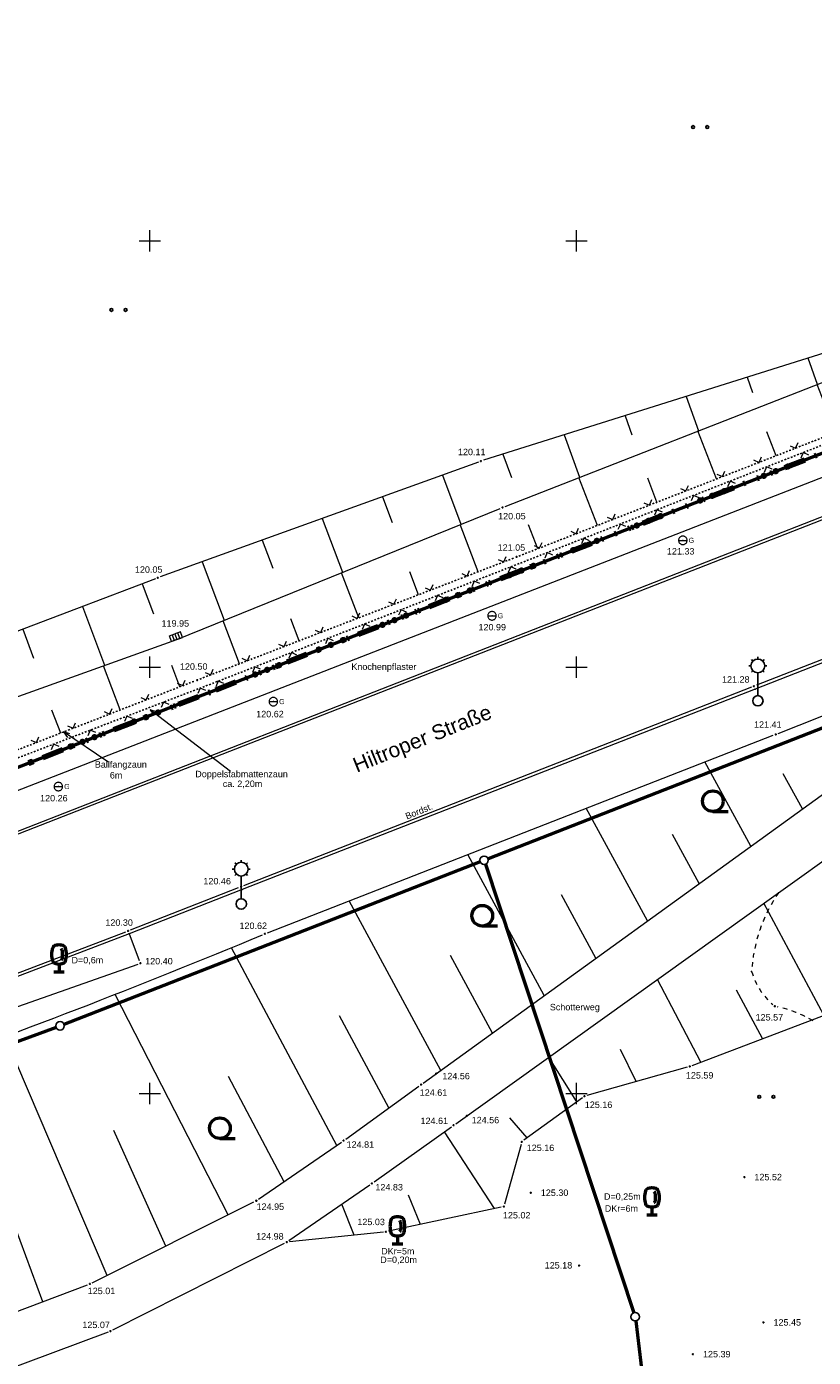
# Model space of a CAD drawing. Header units: metres. Extents: x 32377355 to 32378041, y 5707167 to 5708004.
# Tile 61 of 80: x 32377743 to 32377789, y 5707485 to 5707563. Entities that reach past the tile are written whole.
import ezdxf

# ---------------------------------------------------------------- set-up
doc = ezdxf.new("R2010")
doc.units = ezdxf.units.M
doc.header["$LTSCALE"] = 0.25
for name, pattern in [('LF1', [0]), ('LF1600.2012', [16, 5, -2.5, 0, -3, 0, -3, 0, -0.1, 0, -2.4]), ('LF2', [2.2, 1.1, -1.1]), ('LF33', [9.2, 0.1, 0, 9.1])]:
    doc.linetypes.add(name, pattern=pattern)
doc.layers.get('0').update_dxf_attribs({"color": 1, "linetype": 'CONTINUOUS'})
for name, color, linetype, lineweight in [('Bäume Nord', 7, 'CONTINUOUS', 18), ('Ebene 71', 71, 'CONTINUOUS', 0), ('Ebene 9082', 7, 'CONTINUOUS', 18), ('Flurstücke_ Grenzpunkte', 51, 'CONTINUOUS', 25), ('Lagebezeichnungen', 9, 'CONTINUOUS', 25), ('Neues Aufmaß Nord', 123, 'CONTINUOUS', 0), ('Neues Aufmaß Süd', 122, 'CONTINUOUS', 0), ('Text zu Ebene 9082', 66, 'CONTINUOUS', 0), ('Text zu Ebene 9083', 67, 'CONTINUOUS', 0)]:
    doc.layers.add(name, color=color, linetype=linetype, lineweight=lineweight)
doc.styles.add('Arial', font='Arial.ttf')
doc.styles.add('F 10 - Arial_ fett_ 10 pt', font='Arial.ttf')
doc.styles.add('Schrift rechtsgenei', font='Arial.ttf')

# ---------------------------------------------------------------- blocks, each defined once
blk = doc.blocks.new('*X7')
at = {"color": 7, "linetype": 'LF1', "lineweight": 18}
for p, q in [((32377804.151723, 5707544.208003), (32377803.051723, 5707547.039002)), ((32377797.170985, 5707541.48312), (32377796.075578, 5707544.308915)), ((32377800.660795, 5707542.845343), (32377800.1125, 5707544.25976)), ((32377790.191367, 5707538.758673), (32377789.098315, 5707541.578393)), ((32377793.681178, 5707540.120895), (32377793.13406, 5707541.532275)), ((32377783.211335, 5707536.034063), (32377782.121435, 5707538.848017)), ((32377786.701145, 5707537.396287), (32377786.155607, 5707538.804785)), ((32377776.23171, 5707533.309615), (32377775.144168, 5707536.117492)), ((32377779.721523, 5707534.67184), (32377779.177163, 5707536.077297)), ((32377769.247028, 5707530.593625), (32377768.18029, 5707533.356278)), ((32377772.740353, 5707531.946787), (32377772.19862, 5707533.349772)), ((32377762.256475, 5707527.897417), (32377761.236555, 5707530.53882)), ((32377765.75175, 5707529.245523), (32377765.230085, 5707530.596535)), ((32377755.26324, 5707525.200178), (32377754.294628, 5707527.722098)), ((32377758.760105, 5707526.548892), (32377758.262788, 5707527.839653)), ((32377748.275288, 5707522.491047), (32377747.28435, 5707525.081505)), ((32377751.769012, 5707523.849337), (32377751.28966, 5707525.097395)), ((32377741.289125, 5707519.774965), (32377740.23191, 5707522.553415)), ((32377744.78086, 5707521.132482), (32377744.269972, 5707522.475142)), ((32377734.2978, 5707517.056877), (32377733.18448, 5707520.025807)), ((32377737.793855, 5707518.416075), (32377737.250718, 5707519.853063)), ((32377727.180753, 5707514.67043), (32377726.191053, 5707517.360662)), ((32377730.742733, 5707515.85329), (32377730.21529, 5707517.273277)), ((32377720.059028, 5707512.305457), (32377719.196523, 5707514.695097)), ((32377723.619103, 5707513.487682), (32377723.156743, 5707514.757895)), ((32377716.499518, 5707511.123417), (32377716.09889, 5707512.242677)), ((32377712.926133, 5707509.936773), (32377712.213723, 5707512.034002))]:
    blk.add_line(p, q, dxfattribs=at)
blk = doc.blocks.new('*X8')
at = {"color": 7, "linetype": 'LF1', "lineweight": 18}
for p, q in [((32377799.294048, 5707546.51561, 120.053), (32377799.428963, 5707546.09483, 120.077)), ((32377795.713805, 5707545.38535, 120.059), (32377796.08349, 5707544.312013, 120.096)), ((32377792.141205, 5707544.257502, 120.066), (32377792.369897, 5707543.602855, 120.078)), ((32377788.569047, 5707543.129795, 120.073), (32377789.113458, 5707541.584317, 120.083)), ((32377784.99797, 5707542.002427, 120.079), (32377785.31264, 5707541.111228, 120.078)), ((32377781.423525, 5707540.874, 120.086), (32377782.14441, 5707538.85701, 120.071)), ((32377777.849805, 5707539.745798, 120.092), (32377778.255247, 5707538.619735, 120.078)), ((32377774.274785, 5707538.617188, 120.099), (32377775.177988, 5707536.130727, 120.058)), ((32377770.696008, 5707537.48739, 120.106), (32377771.19711, 5707536.12816, 120.079)), ((32377767.154548, 5707536.266443, 120.101), (32377768.226715, 5707533.375115, 120.037)), ((32377763.632515, 5707534.993735, 120.091), (32377764.196245, 5707533.4811, 120.055)), ((32377760.110938, 5707533.72119, 120.081), (32377761.29301, 5707530.561727, 120.001)), ((32377756.58968, 5707532.448762, 120.071), (32377757.207775, 5707530.80184, 120.027)), ((32377753.07006, 5707531.176927, 120.061), (32377754.357145, 5707527.747462, 119.964)), ((32377749.555015, 5707529.888763, 120.054), (32377750.216913, 5707528.129387, 119.998)), ((32377746.057057, 5707528.556135, 120.057), (32377747.356855, 5707525.107495, 119.902)), ((32377742.560128, 5707527.2239, 120.06), (32377743.196963, 5707525.534242, 119.961)), ((32377739.063198, 5707525.891668, 120.063), (32377740.310738, 5707522.581675, 119.823)), ((32377735.566268, 5707524.559433, 120.066), (32377736.176975, 5707522.939097, 119.925)), ((32377732.067928, 5707523.22666, 120.07), (32377733.265945, 5707520.056327, 119.743)), ((32377728.571598, 5707521.892862, 120.063), (32377729.170295, 5707520.308525, 119.873)), ((32377725.075353, 5707520.558845, 120.056), (32377726.27221, 5707517.39159, 119.62)), ((32377721.578445, 5707519.224577, 120.048), (32377722.177255, 5707517.641905, 119.804)), ((32377718.082203, 5707517.89056, 120.041), (32377719.279288, 5707514.726637, 119.497)), ((32377714.585963, 5707516.556545, 120.033), (32377715.184238, 5707514.975293, 119.735)), ((32377711.161722, 5707515.250002, 120.026), (32377712.213723, 5707512.034002, 119.373))]:
    blk.add_line(p, q, dxfattribs=at)
blk = doc.blocks.new('*X9')
at = {"color": 7, "linetype": 'LF1', "lineweight": 18}
for p, q in [((32377785.215745, 5707514.498007), (32377782.529945, 5707519.437645)), ((32377788.241408, 5707516.68734), (32377787.124313, 5707518.741867)), ((32377779.161215, 5707510.117025), (32377775.578958, 5707516.721542)), ((32377782.18728, 5707512.306648), (32377780.62153, 5707515.19338)), ((32377773.106135, 5707505.735643), (32377768.628575, 5707514.005672)), ((32377776.13515, 5707507.927403), (32377774.118643, 5707511.645185)), ((32377767.048503, 5707501.352415), (32377761.680987, 5707511.290897)), ((32377760.957445, 5707496.955537), (32377754.786508, 5707508.548877)), ((32377770.075277, 5707503.542555), (32377767.616158, 5707508.09586)), ((32377754.60123, 5707492.88292), (32377747.978735, 5707505.811485)), ((32377764.005158, 5707499.149002), (32377761.114397, 5707504.54447)), ((32377747.49472, 5707489.328205), (32377741.530955, 5707503.34901)), ((32377757.866765, 5707494.823782), (32377754.613718, 5707500.98879)), ((32377750.943308, 5707491.053207), (32377747.904225, 5707497.83017)), ((32377743.740648, 5707487.78588), (32377741.061918, 5707494.988587))]:
    blk.add_line(p, q, dxfattribs=at)
blk = doc.blocks.new('*X16')
at = {"color": 7, "linetype": 'LF1', "lineweight": 18}
for p, q in [((32377798.093722, 5707611.958003, 119.97), (32377793.870723, 5707616.080002, 119.468)), ((32377795.291625, 5707610.570245, 120.04), (32377791.944343, 5707611.081395, 119.84)), ((32377795.979043, 5707606.965548, 120.221), (32377785.24555, 5707606.265832, 119.663)), ((32377796.700105, 5707603.184415, 120.411), (32377791.50683, 5707602.627895, 120.054)), ((32377797.426085, 5707599.377497, 120.603), (32377787.52838, 5707598.102305, 119.73)), ((32377798.15638, 5707595.547962, 120.796), (32377793.43362, 5707594.893435, 120.279)), ((32377798.888235, 5707591.702642, 120.986), (32377789.877825, 5707590.4262, 119.795)), ((32377799.603445, 5707587.87515, 121.149), (32377795.321052, 5707587.229102, 120.489)), ((32377800.317945, 5707584.051458, 121.312), (32377792.195208, 5707582.74758, 119.863)), ((32377801.028158, 5707580.25071, 121.474), (32377797.192665, 5707579.57243, 120.686)), ((32377801.735418, 5707576.478292, 121.623), (32377794.538502, 5707575.026252, 119.932)), ((32377802.459162, 5707572.694235, 121.704), (32377799.151818, 5707571.957187, 120.836)), ((32377803.184875, 5707568.899885, 121.785), (32377797.14271, 5707567.436565, 120.004)), ((32377803.910935, 5707565.103717, 121.866), (32377801.174568, 5707564.382355, 120.953)), ((32377804.648782, 5707561.24593, 121.948), (32377799.713305, 5707559.944835, 120.075)), ((32377805.389605, 5707557.372577, 122.031), (32377803.186575, 5707556.80772, 121.07)), ((32377806.132123, 5707553.490368, 122.114), (32377802.251608, 5707552.547222, 120.144)), ((32377806.882493, 5707549.364932, 122.148), (32377804.907102, 5707549.15864, 121.146)), ((32377804.151723, 5707544.208003, 121.765), (32377803.051723, 5707547.039002, 120.108))]:
    blk.add_line(p, q, dxfattribs=at)
blk = doc.blocks.new('*X17')
at = {"color": 7, "linetype": 'LF1', "lineweight": 18}
for p, q in [((32377789.501608, 5707504.589202), (32377785.987285, 5707511.153467)), ((32377782.289455, 5707501.830742), (32377779.741907, 5707506.68049)), ((32377785.909375, 5707503.215267), (32377784.381343, 5707506.062083)), ((32377775.017553, 5707499.503697), (32377773.376335, 5707502.121427)), ((32377778.510505, 5707500.6954), (32377777.580908, 5707502.581192)), ((32377772.120747, 5707497.39693), (32377771.096125, 5707498.575707)), ((32377770.197863, 5707493.244892), (32377767.264158, 5707497.746885)), ((32377761.968017, 5707491.693025), (32377761.25568, 5707493.513365)), ((32377765.86774, 5707492.31983), (32377765.155328, 5707494.030988))]:
    blk.add_line(p, q, dxfattribs=at)
blk = doc.blocks.new('S112')
at = {"color": 0, "lineweight": -2}
for p, q in [((-0.4, 0.4), (0, 0)), ((0, 0), (0.4, 0.4))]:
    blk.add_line(p, q, dxfattribs=at)
blk = doc.blocks.new('S163')
at = {"lineweight": -2}
blk.add_hatch(color=0, dxfattribs=at).paths.add_polyline_path([(0, 0.031635, -1), (0, -0.031635, -1)], flags=0)
at = {"color": 0, "lineweight": -2}
blk.add_circle((0, 0), 0.031635, dxfattribs=at)
blk = doc.blocks.new('S9', base_point=(0, -0.5))
at = {"color": 0, "lineweight": -2}
for p, q in [((-0.5, -0.5), (-0.5, 0)), ((-0.5, 0), (-0.25, 0)), ((-0.25, 0), (0, 0)), ((-0.25, 0), (-0.25, -0.5)), ((0.25, 0), (0, 0)), ((0, 0), (0, -0.5)), ((0.5, 0), (0.25, 0)), ((0.25, -0.5), (0.25, 0)), ((0.5, -0.5), (0.5, 0)), ((-0.25, -0.5), (-0.5, -0.5)), ((0, -0.5), (-0.25, -0.5)), ((0, -0.5), (0.25, -0.5)), ((0.25, -0.5), (0.5, -0.5))]:
    blk.add_line(p, q, dxfattribs=at)
blk = doc.blocks.new('S61', base_point=(-0.125, 0))
at = {"color": 0, "lineweight": -2}
for p, q in [((-0.322965, 0.028465), (-0.325, 0)), ((-0.325, 0), (0.075, 0)), ((-0.325, 0), (-0.322965, -0.028465)), ((-0.3169, 0.056345), (-0.322965, 0.028465)), ((-0.306925, 0.083085), (-0.3169, 0.056345)), ((-0.29325, 0.10813), (-0.306925, 0.083085)), ((-0.27615, 0.13097), (-0.29325, 0.10813)), ((-0.25597, 0.15115), (-0.27615, 0.13097)), ((-0.23313, 0.16825), (-0.25597, 0.15115)), ((-0.208085, 0.181925), (-0.23313, 0.16825)), ((-0.181345, 0.1919), (-0.208085, 0.181925)), ((-0.153465, 0.197965), (-0.181345, 0.1919)), ((-0.125, 0.2), (-0.153465, 0.197965)), ((-0.096535, 0.197965), (-0.125, 0.2)), ((-0.068655, 0.1919), (-0.096535, 0.197965)), ((-0.041915, 0.181925), (-0.068655, 0.1919)), ((-0.01687, 0.16825), (-0.041915, 0.181925)), ((0.00597, 0.15115), (-0.01687, 0.16825)), ((0.02615, 0.13097), (0.00597, 0.15115)), ((0.04325, 0.10813), (0.02615, 0.13097)), ((0.056925, 0.083085), (0.04325, 0.10813)), ((0.0669, 0.056345), (0.056925, 0.083085)), ((0.072965, 0.028465), (0.0669, 0.056345)), ((0.075, 0), (0.072965, 0.028465)), ((0.072965, -0.028465), (0.075, 0)), ((-0.322965, -0.028465), (-0.3169, -0.056345)), ((-0.3169, -0.056345), (-0.306925, -0.083085)), ((-0.306925, -0.083085), (-0.29325, -0.10813)), ((-0.29325, -0.10813), (-0.27615, -0.13097)), ((-0.27615, -0.13097), (-0.25597, -0.15115)), ((-0.25597, -0.15115), (-0.23313, -0.16825)), ((-0.23313, -0.16825), (-0.208085, -0.181925)), ((-0.208085, -0.181925), (-0.181345, -0.1919)), ((-0.181345, -0.1919), (-0.153465, -0.197965)), ((-0.153465, -0.197965), (-0.125, -0.2)), ((-0.125, -0.2), (-0.096535, -0.197965)), ((-0.096535, -0.197965), (-0.068655, -0.1919)), ((-0.068655, -0.1919), (-0.041915, -0.181925)), ((-0.041915, -0.181925), (-0.01687, -0.16825)), ((-0.01687, -0.16825), (0.00597, -0.15115)), ((0.00597, -0.15115), (0.02615, -0.13097)), ((0.02615, -0.13097), (0.04325, -0.10813)), ((0.04325, -0.10813), (0.056925, -0.083085)), ((0.056925, -0.083085), (0.0669, -0.056345)), ((0.0669, -0.056345), (0.072965, -0.028465))]:
    blk.add_line(p, q, dxfattribs=at)
blk.add_point((-0.125, 0), dxfattribs=at)
at = {"color": 0, "lineweight": -2, "insert": (0.144375, -0.12203), "char_height": 0.24, "attachment_point": 7, "line_spacing_factor": 0.69, "style": 'Arial'}
blk.add_mtext('G', dxfattribs=at)
blk = doc.blocks.new('Gras_ Grünanlage_ -fläche_ -land')
at = {"lineweight": -2}
h = blk.add_hatch(color=0, dxfattribs=at)
h.paths.add_polyline_path([(-0.415, 0.085, -1), (-0.415, -0.085, -1)], flags=0)
h.paths.add_polyline_path([(0.415, 0.085, -1), (0.415, -0.085, -1)], flags=0)
at = {"color": 0, "lineweight": -2}
for centre in [(-0.415, 0), (0.415, 0)]:
    blk.add_circle(centre, 0.085, dxfattribs=at)
blk = doc.blocks.new('Baumbestand_ Laubholz', base_point=(0.0007, 0))
at = {"color": 0, "lineweight": -2}
blk.add_line((-0.09557, -0.40303), (0.5, -0.40303), dxfattribs=at)
blk.add_circle((-0.09557, 0), 0.40443, dxfattribs=at)
blk = doc.blocks.new('Laubbaum', base_point=(0, -0.5))
at = {"color": 0, "lineweight": -2}
for p, q in [((-0.13513, 0.47336), (-0.097725, 0.4863)), ((-0.097725, 0.4863), (-0.05912, 0.495015)), ((-0.05912, 0.495015), (-0.01979, 0.4994)), ((-0.01979, 0.4994), (0.01979, 0.4994)), ((0.01979, 0.4994), (0.05912, 0.495015)), ((0.05912, 0.495015), (0.097725, 0.4863)), ((0.097725, 0.4863), (0.13513, 0.47336)), ((-0.25755, 0.14275), (-0.255405, 0.20252)), ((-0.255405, 0.08298), (-0.25755, 0.14275)), ((-0.255405, 0.20252), (-0.248985, 0.261985)), ((-0.248985, 0.023515), (-0.255405, 0.08298)), ((-0.248985, 0.261985), (-0.23832, 0.32084)), ((-0.23832, -0.03534), (-0.248985, 0.023515)), ((-0.23832, 0.32084), (-0.223465, 0.378775)), ((-0.223465, 0.378775), (-0.2045, 0.4355)), ((-0.2045, 0.4355), (-0.170865, 0.45636)), ((-0.170865, 0.45636), (-0.13513, 0.47336)), ((0.072, 0.3585), (0.09129, 0.335215)), ((0.09129, 0.335215), (0.105485, 0.308515)), ((0.114, 0), (0.104515, -0.021505)), ((0.105485, 0.308515), (0.114, 0.2795)), ((0.114, 0.2795), (0.118245, 0.13975)), ((0.118245, 0.13975), (0.114, 0)), ((0.13513, 0.47336), (0.170865, 0.45636)), ((0.170865, 0.45636), (0.2045, 0.4355)), ((0.2045, 0.4355), (0.223465, 0.378775)), ((0.223465, 0.378775), (0.23832, 0.32084)), ((0.23832, 0.32084), (0.248985, 0.261985)), ((0.248985, 0.023515), (0.23832, -0.03534)), ((0.248985, 0.261985), (0.255405, 0.20252)), ((0.255405, 0.08298), (0.248985, 0.023515)), ((0.255405, 0.20252), (0.25755, 0.14275)), ((0.25755, 0.14275), (0.255405, 0.08298)), ((-0.223465, -0.093275), (-0.23832, -0.03534)), ((-0.2045, -0.15), (-0.223465, -0.093275)), ((-0.17082, -0.170725), (-0.2045, -0.15)), ((-0.135065, -0.187615), (-0.17082, -0.170725)), ((-0.097665, -0.200465), (-0.135065, -0.187615)), ((-0.05908, -0.20912), (-0.097665, -0.200465)), ((-0.019775, -0.213475), (-0.05908, -0.20912)), ((0.019775, -0.213475), (-0.019775, -0.213475)), ((0, -0.2205), (0, -0.5)), ((0.05908, -0.20912), (0.019775, -0.213475)), ((0.097665, -0.200465), (0.05908, -0.20912)), ((0.09082, -0.04061), (0.0735, -0.0565)), ((0.104515, -0.021505), (0.09082, -0.04061)), ((0.135065, -0.187615), (0.097665, -0.200465)), ((0.17082, -0.170725), (0.135065, -0.187615)), ((0.2045, -0.15), (0.17082, -0.170725)), ((0.223465, -0.093275), (0.2045, -0.15)), ((0.23832, -0.03534), (0.223465, -0.093275)), ((0.1905, -0.5), (-0.1905, -0.5))]:
    blk.add_line(p, q, dxfattribs=at)
blk = doc.blocks.new('Laterne_ elektrisch', base_point=(0, -0.3945))
at = {"color": 0, "lineweight": -2}
for p, q in [((-0.14085, 0.3169), (-0.1831, 0.3169)), ((-0.0996, 0.4165), (-0.1295, 0.4465)), ((0, 0.45775), (0, 0.5)), ((0.0996, 0.4165), (0.1295, 0.4465)), ((0.14085, 0.3169), (0.1831, 0.3169)), ((-0.0996, 0.2173), (-0.1295, 0.1875)), ((0, 0.17605), (0, -0.28875)), ((0.0996, 0.2173), (0.1295, 0.1875))]:
    blk.add_line(p, q, dxfattribs=at)
for centre, radius in [((0, 0.3169), 0.14085), ((0, -0.3945), 0.10565)]:
    blk.add_circle(centre, radius, dxfattribs=at)
blk = doc.blocks.new('Grenzpunkt mit Abmarkung')
at = {"color": 0, "lineweight": -2}
blk.add_circle((0, 0), 0.5, dxfattribs=at)

msp = doc.modelspace()

# ---------------------------------------------------------------- linework, layer by layer
at = {"layer": 'Ebene 71', "color": 7, "linetype": 'Continuous', "lineweight": 9}
for p, q in [((32377749.999722, 5707549.372003), (32377749.999722, 5707550.622003)), ((32377774.999722, 5707549.372003), (32377774.999722, 5707550.622003)), ((32377749.374722, 5707549.997003), (32377750.624722, 5707549.997003)), ((32377774.374722, 5707549.997003), (32377775.624722, 5707549.997003)), ((32377749.999722, 5707524.372003), (32377749.999722, 5707525.622003)), ((32377774.999722, 5707524.372003), (32377774.999722, 5707525.622003)), ((32377749.374722, 5707524.997003), (32377750.624722, 5707524.997003)), ((32377774.374722, 5707524.997003), (32377775.624722, 5707524.997003)), ((32377749.999722, 5707499.372003), (32377749.999722, 5707500.622003)), ((32377774.999722, 5707499.372003), (32377774.999722, 5707500.622003)), ((32377749.374722, 5707499.997003), (32377750.624722, 5707499.997003)), ((32377774.374722, 5707499.997003), (32377775.624722, 5707499.997003))]:
    msp.add_line(p, q, dxfattribs=at)
at = {"layer": 'Flurstücke_ Grenzpunkte', "color": 233, "linetype": 'LF1600.2012', "lineweight": 158, "true_color": 0xdb70a1}
for p, q in [((32377753.876722, 5707523.674003), (32377803.635883, 5707543.126975)), ((32377751.692722, 5707522.820002), (32377753.876722, 5707523.674003)), ((32377739.56556, 5707518.079028), (32377751.692722, 5707522.820002))]:
    msp.add_line(p, q, dxfattribs=at)
at = {"layer": 'Flurstücke_ Grenzpunkte', "color": 7, "linetype": 'Continuous', "lineweight": 50}
for p, q in [((32377753.876722, 5707523.674003), (32377803.635883, 5707543.126975)), ((32377820.3379, 5707533.52593), (32377769.819543, 5707513.765072)), ((32377751.692722, 5707522.820002), (32377753.876722, 5707523.674003)), ((32377739.56556, 5707518.079028), (32377751.692722, 5707522.820002)), ((32377769.353882, 5707513.582975), (32377749.573723, 5707505.850003)), ((32377769.665273, 5707513.436662), (32377778.36717, 5707487.14434)), ((32377749.573723, 5707505.850003), (32377744.973568, 5707504.05201)), ((32377744.506065, 5707503.874767), (32377733.712377, 5707499.908235)), ((32377778.476218, 5707486.658867), (32377786.422225, 5707422.004135))]:
    msp.add_line(p, q, dxfattribs=at)
at = {"layer": 'Flurstücke_ Grenzpunkte', "color": 233, "lineweight": 158, "true_color": 0xdb70a1}
for p in [(32377786.683775, 5707536.499675), (32377787.382293, 5707536.772755), (32377785.985258, 5707536.226595), (32377782.259828, 5707534.770165), (32377782.958345, 5707535.043245), (32377783.656865, 5707535.316328), (32377778.5344, 5707533.313737), (32377779.232918, 5707533.586818), (32377779.931435, 5707533.859897), (32377776.206007, 5707532.40347), (32377774.808973, 5707531.85731), (32377775.50749, 5707532.13039), (32377772.48058, 5707530.94704), (32377771.083542, 5707530.40088), (32377771.78206, 5707530.67396), (32377768.75515, 5707529.490612), (32377767.358115, 5707528.944452), (32377768.056633, 5707529.217532), (32377764.331205, 5707527.761105), (32377765.029723, 5707528.034185), (32377763.632688, 5707527.488022), (32377760.605775, 5707526.304675), (32377761.304295, 5707526.577755), (32377759.907258, 5707526.031595), (32377756.18183, 5707524.575167), (32377756.880348, 5707524.848248), (32377757.578865, 5707525.121327), (32377750.485738, 5707522.348145), (32377749.0887, 5707521.80199), (32377749.78722, 5707522.075067), (32377746.760305, 5707520.89173), (32377745.363267, 5707520.345575), (32377746.061785, 5707520.618653), (32377743.03487, 5707519.435315)]:
    msp.add_point(p, dxfattribs=at)
at = {"layer": 'Neues Aufmaß Nord', "color": 7, "linetype": 'LF1', "lineweight": 18}
for p, q in [((32377800.574283, 5707546.919773, 120.05), (32377769.55516, 5707537.127232, 120.108)), ((32377770.816723, 5707534.423965, 120.05), (32377802.90872, 5707546.983037, 120.108)), ((32377808.290642, 5707543.487238, 122.152), (32377731.5728, 5707513.586768, 119.906)), ((32377814.269715, 5707543.36905, 122.127), (32377732.604727, 5707511.417953, 119.798)), ((32377732.54072, 5707511.582972), (32377807.827645, 5707541.050223)), ((32377769.2643, 5707537.028812, 120.108), (32377750.616145, 5707530.29019, 120.053)), ((32377751.595723, 5707526.627002, 119.95), (32377770.531428, 5707534.310265, 120.049)), ((32377750.32822, 5707530.183333, 120.053), (32377731.779222, 5707523.116673, 120.07)), ((32377733.387278, 5707520.09982, 119.745), (32377751.595723, 5707526.627002, 119.95))]:
    msp.add_line(p, q, dxfattribs=at)
at = {"layer": 'Neues Aufmaß Nord', "color": 7, "linetype": 'LF33', "lineweight": 25}
for p, q in [((32377805.535723, 5707544.328002), (32377753.947723, 5707524.150003)), ((32377771.633772, 5707531.51484, 121.055), (32377804.00867, 5707544.152162, 121.762)), ((32377752.929998, 5707524.300262, 120.508), (32377771.347445, 5707531.403742, 121.048)), ((32377753.947723, 5707524.150003), (32377730.534722, 5707515.183002)), ((32377734.034848, 5707516.954648, 119.94), (32377752.643595, 5707524.189357, 120.5))]:
    msp.add_line(p, q, dxfattribs=at)
at = {"layer": 'Neues Aufmaß Nord', "color": 7, "linetype": 'Continuous', "lineweight": 18}
for points in [[(32377754.72391, 5707518.882833), (32377750.02124, 5707522.505105)], [(32377750.394602, 5707522.3753), (32377750.02124, 5707522.505105), (32377750.242047, 5707522.177242)], [(32377747.53354, 5707519.445237), (32377744.943468, 5707521.196202)], [(32377745.324145, 5707521.089738), (32377744.943468, 5707521.196202), (32377745.18413, 5707520.882625)]]:
    msp.add_lwpolyline(points, dxfattribs=at)
at = {"layer": 'Neues Aufmaß Nord', "color": 7, "lineweight": 18}
msp.add_point((32377753.947723, 5707524.150003), dxfattribs=at)
at = {"layer": 'Neues Aufmaß Süd', "color": 7, "linetype": 'LF1', "lineweight": 18}
for p, q in [((32377802.059703, 5707530.225572), (32377785.469368, 5707523.71544)), ((32377801.85077, 5707530.336907, 121.723), (32377785.546673, 5707523.939095, 121.284)), ((32377766.02113, 5707500.609022, 124.6), (32377803.245313, 5707527.54398, 121.894)), ((32377786.819598, 5707521.114285, 121.41), (32377803.226845, 5707527.577717, 121.881)), ((32377786.846723, 5707511.769002), (32377805.763875, 5707525.317587)), ((32377785.26071, 5707523.827065, 121.276), (32377755.490733, 5707512.18294, 120.467)), ((32377785.469368, 5707523.71544), (32377755.413348, 5707511.959432)), ((32377756.892753, 5707509.41989, 120.627), (32377786.53369, 5707521.002112, 121.402)), ((32377755.413348, 5707511.959432), (32377748.797773, 5707509.365207)), ((32377748.875685, 5707509.589062, 120.305), (32377755.204758, 5707512.07094, 120.46)), ((32377767.929568, 5707498.220417), (32377786.846723, 5707511.769002)), ((32377748.797773, 5707509.365207), (32377740.91156, 5707506.342742)), ((32377740.991113, 5707506.565957, 120.103), (32377748.58933, 5707509.478045, 120.298)), ((32377749.40189, 5707507.782442, 120.391), (32377748.787553, 5707509.389562, 120.309)), ((32377741.613503, 5707504.866185, 120.213), (32377749.31194, 5707507.587817, 120.395)), ((32377781.78515, 5707501.63786), (32377793.566723, 5707506.144002)), ((32377781.49398, 5707501.541122, 125.58), (32377775.619463, 5707499.875882, 125.175)), ((32377761.48409, 5707497.323077, 124.802), (32377765.772353, 5707500.428925, 124.614)), ((32377775.34753, 5707499.74368, 125.165), (32377771.921913, 5707497.252322, 125.16)), ((32377763.1409, 5707494.81695, 124.828), (32377767.679543, 5707498.042052, 124.62)), ((32377756.37113, 5707493.79219, 124.95), (32377761.233313, 5707497.145813, 124.811)), ((32377771.75692, 5707497.013957, 125.155), (32377770.791522, 5707493.511045, 125.026)), ((32377758.153108, 5707491.372225, 124.975), (32377762.889335, 5707494.64078, 124.838)), ((32377746.63206, 5707488.8967, 125.007), (32377756.107383, 5707493.636305, 124.955)), ((32377770.600547, 5707493.33092, 125.021), (32377763.991895, 5707491.919085, 125.028)), ((32377763.688975, 5707491.871187, 125.027), (32377758.179467, 5707491.300815, 124.98)), ((32377747.83476, 5707486.131297, 125.072), (32377757.889683, 5707491.215705, 124.98)), ((32377739.233345, 5707486.080347, 124.981), (32377746.351098, 5707488.773655, 125.007)), ((32377747.55394, 5707486.008073, 125.072), (32377740.360503, 5707483.309933, 125.006))]:
    msp.add_line(p, q, dxfattribs=at)
at = {"layer": 'Neues Aufmaß Süd', "color": 7, "linetype": 'LF2', "lineweight": 18}
for centre, radius, start, end in [((32377794.27685, 5707506.64897), 9.023387, 145.42963841, 176.82174341), ((32377789.154658, 5707508.270955), 4.045918, 196.09573951, 229.15683951), ((32377785.229908, 5707498.089685, 125.667), 7.15989, 59.47719099, 77.52121799)]:
    msp.add_arc(centre, radius, start, end, dxfattribs=at)
at = {"layer": 'Neues Aufmaß Süd', "color": 7, "linetype": 'LF1', "lineweight": 18}
msp.add_arc((32377598.012773, 5707888.665462, 120.054), 411.177598, 286.15974529, 292.68782029, dxfattribs=at)
at = {"layer": 'Neues Aufmaß Süd', "color": 7, "lineweight": 18}
for p in [(32377785.469368, 5707523.71544), (32377755.413348, 5707511.959432), (32377786.846723, 5707511.769002), (32377748.797773, 5707509.365207), (32377785.267343, 5707507.14925)]:
    msp.add_point(p, dxfattribs=at)

# ---------------------------------------------------------------- block references
at = {"layer": 'Bäume Nord', "color": 116, "lineweight": 25, "true_color": 0x008230}
for p in [(32377782.252065, 5707556.671672), (32377748.16983, 5707545.944595)]:
    msp.add_blockref('Gras_ Grünanlage_ -fläche_ -land', p, dxfattribs=at)
at = {"layer": 'Ebene 9082', "color": 7, "lineweight": 25, "xscale": 2.875, "yscale": 2.875, "zscale": 2.875}
for p in [(32377785.632723, 5707523.026003, 121.347), (32377755.360723, 5707511.110003, 120.561)]:
    msp.add_blockref('Laterne_ elektrisch', p, dxfattribs=at)
at = {"layer": 'Ebene 9082', "color": 116, "lineweight": 50, "true_color": 0x008230}
for name, p, xscale, yscale, zscale in [('Baumbestand_ Laubholz', (32377783.139283, 5707517.140315), 1.5, 1.5, 1.5), ('Baumbestand_ Laubholz', (32377769.625935, 5707510.424103), 1.5, 1.5, 1.5), ('Laubbaum', (32377744.682723, 5707507.105003, 120.481), 1.625, 1.625, 1.625), ('Baumbestand_ Laubholz', (32377754.252238, 5707497.963337), 1.5, 1.5, 1.5), ('Laubbaum', (32377779.426723, 5707492.857002, 125.559), 1.625, 1.625, 1.625), ('Laubbaum', (32377764.511723, 5707491.163003, 125.1), 1.625, 1.625, 1.625)]:
    msp.add_blockref(name, p, dxfattribs=dict(at, xscale=xscale, yscale=yscale, zscale=zscale))
at = {"layer": 'Ebene 9082', "color": 116, "lineweight": 25, "true_color": 0x008230}
msp.add_blockref('Gras_ Grünanlage_ -fläche_ -land', (32377786.128025, 5707499.800602), dxfattribs=at)
at = {"layer": 'Flurstücke_ Grenzpunkte', "color": 7, "lineweight": 25, "xscale": 0.5, "yscale": 0.5, "zscale": 0.5}
for p in [(32377769.586723, 5707513.674003), (32377744.740722, 5707503.961002), (32377778.445723, 5707486.907003)]:
    msp.add_blockref('Grenzpunkt mit Abmarkung', p, dxfattribs=at)
at = {"layer": 'Neues Aufmaß Nord', "color": 7, "lineweight": 18}
for name in ['*X16', '*X8', '*X7']:
    msp.add_blockref(name, (0, 0), dxfattribs=at)
for name, p, xscale, yscale, zscale, rotation in [('S112', (32377787.84451, 5707537.842593, 121.409), 0.625, 0.625, 0.625, 21.323), ('S112', (32377785.701953, 5707537.00626, 121.362), 0.625, 0.625, 0.625, 21.323), ('S112', (32377788.286357, 5707537.58113), 0.625, 0.625, 0.625, 201.363), ('S112', (32377783.559398, 5707536.169928, 121.315), 0.625, 0.625, 0.625, 21.323), ('S112', (32377786.144377, 5707536.74332), 0.625, 0.625, 0.625, 201.363), ('S112', (32377781.41684, 5707535.333595, 121.269), 0.625, 0.625, 0.625, 21.323), ('S112', (32377784.002397, 5707535.905512), 0.625, 0.625, 0.625, 201.363), ('S112', (32377779.274285, 5707534.497263, 121.222), 0.625, 0.625, 0.625, 21.323), ('S112', (32377781.860418, 5707535.067703), 0.625, 0.625, 0.625, 201.363), ('S112', (32377777.131728, 5707533.66093, 121.175), 0.625, 0.625, 0.625, 21.323), ('S112', (32377779.71844, 5707534.229895), 0.625, 0.625, 0.625, 201.363), ('S112', (32377774.989172, 5707532.824598, 121.128), 0.625, 0.625, 0.625, 21.323), ('S112', (32377777.57646, 5707533.392087), 0.625, 0.625, 0.625, 201.363), ('S112', (32377775.43448, 5707532.554278), 0.625, 0.625, 0.625, 201.363), ('S112', (32377772.846615, 5707531.988265, 121.082), 0.625, 0.625, 0.625, 21.323), ('S112', (32377773.2925, 5707531.71647), 0.625, 0.625, 0.625, 201.363), ('S112', (32377770.745723, 5707531.17166, 121.03), 0.625, 0.625, 0.625, 21.092), ('S112', (32377771.15052, 5707530.87866), 0.625, 0.625, 0.625, 201.363), ('S112', (32377768.599805, 5707530.343995, 120.967), 0.625, 0.625, 0.625, 21.092), ('S112', (32377769.00854, 5707530.040853), 0.625, 0.625, 0.625, 201.363), ('S112', (32377766.453885, 5707529.51633, 120.904), 0.625, 0.625, 0.625, 21.092), ('S112', (32377766.86656, 5707529.203045), 0.625, 0.625, 0.625, 201.363), ('S112', (32377764.307965, 5707528.688665, 120.842), 0.625, 0.625, 0.625, 21.092), ('S112', (32377762.162048, 5707527.860997, 120.779), 0.625, 0.625, 0.625, 21.092), ('S112', (32377764.724583, 5707528.365235), 0.625, 0.625, 0.625, 201.363), ('S9', (32377751.595723, 5707526.627002, 119.95), 0.7, 0.7, 0.7, 19.721), ('S112', (32377760.016128, 5707527.033332, 120.716), 0.625, 0.625, 0.625, 21.092), ('S112', (32377762.582603, 5707527.527428), 0.625, 0.625, 0.625, 201.363), ('S112', (32377757.870207, 5707526.205667, 120.653), 0.625, 0.625, 0.625, 21.092), ('S112', (32377760.440623, 5707526.689617), 0.625, 0.625, 0.625, 201.363), ('S112', (32377755.72429, 5707525.378, 120.59), 0.625, 0.625, 0.625, 21.092), ('S112', (32377758.298643, 5707525.85181), 0.625, 0.625, 0.625, 201.363), ('S112', (32377753.57837, 5707524.550335, 120.527), 0.625, 0.625, 0.625, 21.092), ('S112', (32377756.156663, 5707525.014003), 0.625, 0.625, 0.625, 201.363), ('S112', (32377751.93728, 5707523.914755, 120.478), 0.625, 0.625, 0.625, 21.246), ('S112', (32377752.95718, 5707523.770632), 0.625, 0.625, 0.625, 200.957), ('S112', (32377754.014683, 5707524.176192), 0.625, 0.625, 0.625, 201.363), ('S112', (32377749.79359, 5707523.081333, 120.414), 0.625, 0.625, 0.625, 21.246), ('S112', (32377750.809317, 5707522.948017), 0.625, 0.625, 0.625, 200.957), ('S112', (32377747.649903, 5707522.247907, 120.35), 0.625, 0.625, 0.625, 21.246), ('S112', (32377745.506213, 5707521.414485, 120.285), 0.625, 0.625, 0.625, 21.246), ('S112', (32377748.661458, 5707522.125402), 0.625, 0.625, 0.625, 200.957), ('S112', (32377743.362523, 5707520.58106, 120.221), 0.625, 0.625, 0.625, 21.246), ('S112', (32377746.513597, 5707521.302787), 0.625, 0.625, 0.625, 200.957), ('S112', (32377744.365735, 5707520.480175), 0.625, 0.625, 0.625, 200.957)]:
    msp.add_blockref(name, p, dxfattribs=dict(at, xscale=xscale, yscale=yscale, zscale=zscale, rotation=rotation))
at = {"layer": 'Neues Aufmaß Nord', "color": 7, "lineweight": 25, "xscale": 0.88, "yscale": 0.88, "zscale": 0.88}
for p in [(32377769.408723, 5707537.081002, 120.108), (32377770.673723, 5707534.368002, 120.05), (32377771.490722, 5707531.459002, 121.052), (32377750.471723, 5707530.238002, 120.053), (32377752.786722, 5707524.245002, 120.504)]:
    msp.add_blockref('S163', p, dxfattribs=at)
at = {"layer": 'Neues Aufmaß Nord', "color": 7, "lineweight": 18, "xscale": 1.25, "yscale": 1.25, "zscale": 1.25}
for p in [(32377781.234723, 5707532.433002, 121.33), (32377770.055723, 5707528.011002, 120.994), (32377757.241723, 5707522.978002, 120.623), (32377744.645723, 5707517.996002, 120.256)]:
    msp.add_blockref('S61', p, dxfattribs=at)
at = {"layer": 'Neues Aufmaß Süd', "color": 7, "lineweight": 18}
for name in ['*X17', '*X9']:
    msp.add_blockref(name, (0, 0), dxfattribs=at)
at = {"layer": 'Neues Aufmaß Süd', "color": 7, "lineweight": 25, "xscale": 0.88, "yscale": 0.88, "zscale": 0.88}
for p in [(32377785.403723, 5707523.883003, 121.28), (32377786.676723, 5707521.058002, 121.406), (32377755.347723, 5707512.127002, 120.463), (32377748.732723, 5707509.533002, 120.302), (32377756.749722, 5707509.364002, 120.623), (32377749.456723, 5707507.639003, 120.398), (32377786.626722, 5707505.112002, 125.569), (32377766.789723, 5707501.167003, 124.562), (32377781.641723, 5707501.583003, 125.59), (32377765.896722, 5707500.519002, 124.609), (32377775.471723, 5707499.834002, 125.165), (32377767.804722, 5707498.131002, 124.614), (32377768.583723, 5707498.696003, 124.56), (32377761.359723, 5707497.233002, 124.807), (32377771.797722, 5707497.162003, 125.16), (32377784.841722, 5707495.091002, 125.519), (32377763.015723, 5707494.728002, 124.834), (32377772.325723, 5707494.174003, 125.302), (32377756.244723, 5707493.705002, 124.954), (32377770.750723, 5707493.363002, 125.021), (32377763.841722, 5707491.887002, 125.028), (32377758.026723, 5707491.285002, 124.979), (32377775.158723, 5707489.902002, 125.184), (32377746.494723, 5707488.828002, 125.008), (32377785.959723, 5707486.570002, 125.45), (32377747.697723, 5707486.062002, 125.073), (32377781.828722, 5707484.708003, 125.386)]:
    msp.add_blockref('S163', p, dxfattribs=at)

# ---------------------------------------------------------------- texts
at = {"layer": 'Lagebezeichnungen', "color": 7, "lineweight": 35, "insert": (32377762.226388, 5707518.556703), "char_height": 0.875, "attachment_point": 7, "rotation": 21.97284501, "line_spacing_factor": 0.69, "style": 'F 10 - Arial_ fett_ 10 pt'}
msp.add_mtext('Hiltroper Straße', dxfattribs=at)
at = {"layer": 'Neues Aufmaß Nord', "color": 7, "lineweight": 18, "char_height": 0.3775, "attachment_point": 7, "line_spacing_factor": 0.69, "style": 'Schrift rechtsgenei'}
for s, insert in [('Knochenpflaster', (32377761.811625, 5707524.7237)), ('Ballfangzaun', (32377746.78153, 5707518.992237)), ('      6m', (32377746.78153, 5707518.463737)), ('Doppelstabmattenzaun', (32377752.667505, 5707518.429832)), ('           ca. 2,20m', (32377752.667505, 5707517.901332))]:
    msp.add_mtext(s, dxfattribs=dict(at, insert=insert))
at = {"layer": 'Neues Aufmaß Süd', "color": 7, "lineweight": 18, "insert": (32377765.074873, 5707516.053552), "char_height": 0.3775, "attachment_point": 7, "rotation": 22.09491366, "line_spacing_factor": 0.69, "style": 'Schrift rechtsgenei'}
msp.add_mtext('Bordst.', dxfattribs=at)
at = {"layer": 'Neues Aufmaß Süd', "color": 7, "lineweight": 18, "char_height": 0.3775, "attachment_point": 7, "line_spacing_factor": 0.69, "style": 'Schrift rechtsgenei'}
for s, insert in [('Schotterweg', (32377773.441943, 5707504.761338)), ('D=0,25m', (32377776.613132, 5707493.695658)), ('DKr=6m', (32377776.66261, 5707493.06188)), ('DKr=5m', (32377763.560355, 5707490.553782)), ('D=0,20m', (32377763.50558, 5707489.987832))]:
    msp.add_mtext(s, dxfattribs=dict(at, insert=insert))
at = {"layer": 'Text zu Ebene 9082', "color": 7, "lineweight": 18, "char_height": 0.3775, "attachment_point": 7, "line_spacing_factor": 0.69, "style": 'Schrift rechtsgenei'}
for s, insert in [('121.28', (32377783.532667, 5707524.085607, 121.28)), ('121.41', (32377785.409327, 5707521.44369, 121.406)), ('120.46', (32377753.143477, 5707512.254483, 120.463)), ('120.30', (32377747.398382, 5707509.82461, 120.302)), ('120.62', (32377755.257718, 5707509.639927, 120.623)), ('D=0,6m', (32377745.41366, 5707507.5583)), ('120.40', (32377749.73235, 5707507.5637, 120.398)), ('125.57', (32377785.50008, 5707504.270898, 125.569)), ('124.56', (32377767.143705, 5707500.823985, 124.562)), ('125.59', (32377781.416118, 5707500.867747, 125.59)), ('124.61', (32377765.819515, 5707499.857062, 124.609)), ('125.16', (32377775.491163, 5707499.14368, 125.165)), ('124.61', (32377765.865963, 5707498.200028, 124.614)), ('124.56', (32377768.86174, 5707498.245177, 124.56)), ('124.81', (32377761.533413, 5707496.808375, 124.807)), ('125.16', (32377772.08892, 5707496.61591, 125.16)), ('125.52', (32377785.430622, 5707494.902252, 125.519)), ('124.83', (32377763.22147, 5707494.3063, 124.834)), ('125.30', (32377772.914623, 5707493.985252, 125.302)), ('124.95', (32377756.259328, 5707493.167807, 124.954)), ('125.03', (32377762.163805, 5707492.271402, 125.028)), ('125.02', (32377770.694108, 5707492.665358, 125.021)), ('124.98', (32377756.23166, 5707491.42507, 124.979)), ('125.18', (32377773.14284, 5707489.727718, 125.184)), ('125.01', (32377746.365045, 5707488.225302, 125.008)), ('125.07', (32377746.051498, 5707486.23353, 125.073)), ('125.45', (32377786.548623, 5707486.381253, 125.45)), ('125.39', (32377782.417622, 5707484.519252, 125.386))]:
    msp.add_mtext(s, dxfattribs=dict(at, insert=insert))
at = {"layer": 'Text zu Ebene 9083', "color": 7, "lineweight": 18, "char_height": 0.3775, "attachment_point": 7, "line_spacing_factor": 0.69, "style": 'Schrift rechtsgenei'}
for s, insert in [('120.11', (32377768.059328, 5707537.42426, 120.108)), ('120.05', (32377770.412173, 5707533.659157, 120.05)), ('121.05', (32377770.385935, 5707531.81716, 121.052)), ('121.33', (32377780.304255, 5707531.59902, 121.33)), ('120.05', (32377749.130233, 5707530.527688, 120.053)), ('119.95', (32377750.6913, 5707527.370445, 119.95)), ('120.99', (32377769.260205, 5707527.148327, 120.994)), ('120.50', (32377751.76824, 5707524.841775, 120.504)), ('120.62', (32377756.237367, 5707522.054225, 120.623)), ('120.26', (32377743.574563, 5707517.12038, 120.256))]:
    msp.add_mtext(s, dxfattribs=dict(at, insert=insert))

doc.saveas('drawing.dxf')
